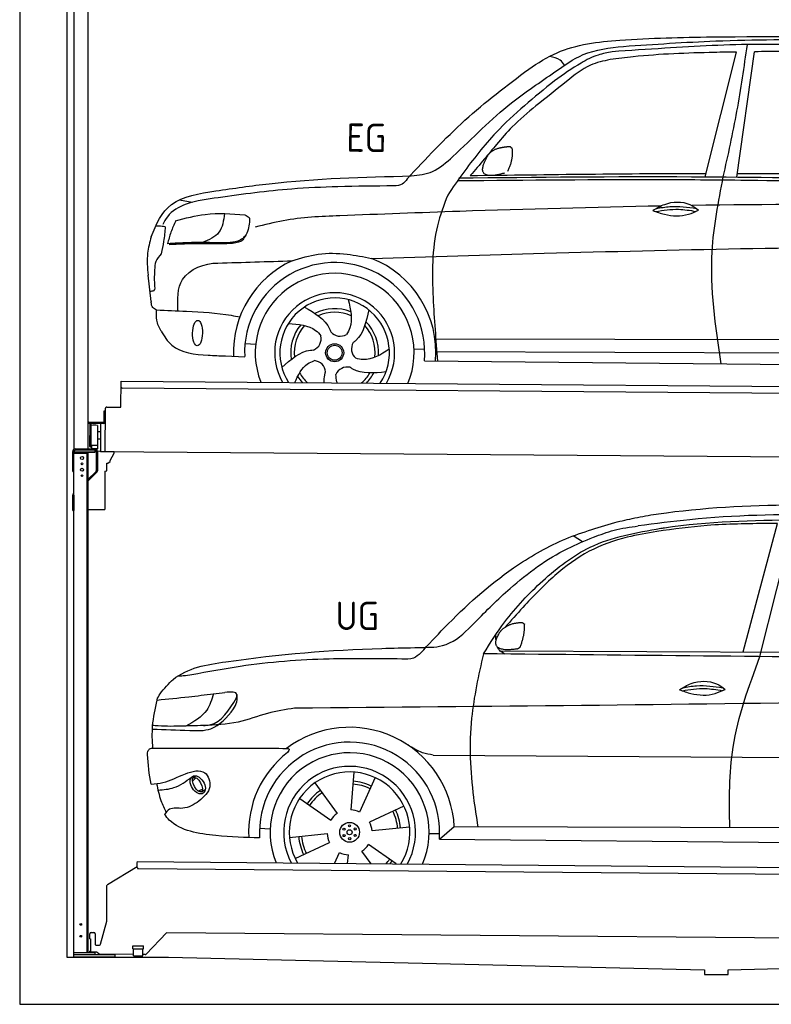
# Model space of a CAD drawing. Header units: millimetres. Extents: x -411 to 6777, y 0 to 6927.
# Tile 1 of 6: x 0 to 3183, y 0 to 4167. Entities that reach past the tile are written whole.
import ezdxf

# ---------------------------------------------------------------- set-up
doc = ezdxf.new("R2010")
doc.units = ezdxf.units.MM
for name, color, linetype, lineweight in [('AM_0', 7, 'Continuous', 50), ('car', 10, 'Continuous', 25), ('Gebäude', 7, 'Continuous', 25), ('Plattform', 7, 'Continuous', 25), ('Ständer hinten', 7, 'Continuous', 25)]:
    doc.layers.add(name, color=color, linetype=linetype, lineweight=lineweight)
doc.styles.get("Standard").update_dxf_attribs({"font": 'ISOCP.SHX'})

# ---------------------------------------------------------------- blocks, each defined once
blk = doc.blocks.new('UG Plattfrom Gl550')
at = {"layer": 'Plattform'}
for p, q in [((371.8, 506.3), (498.1, 583.5)), ((498.1, 578.8), (498.2, 597.8)), ((498.2, 597.8), (498.3, 603.8)), ((498.3, 603.8), (5435.1, 560.7)), ((5429.8, 530.7), (503, 573.7)), ((368.7, 352.3), (369.4, 502.1)), ((342.2, 253.9), (368.7, 352.3)), ((297.4, 276.5), (297.6, 298.5)), ((302.6, 303.5), (314.6, 303.4)), ((319.6, 298.3), (319.2, 255.3)), ((621.4, 302.7), (535.3, 212)), ((5347, 261.5), (621.4, 302.7)), ((297.4, 276.5), (299.7, 276.5)), ((299.7, 276.5), (299.3, 225.5)), ((324.2, 250.3), (337.3, 250.2)), ((296.9, 220.5), (297, 225.5)), ((325.2, 220.3), (296.9, 220.5)), ((299.3, 225.5), (297, 225.5)), ((335.5, 213.3), (328.3, 219.2)), ((481.8, 210.9), (338.6, 212.2)), ((479.6, 234.9), (479.7, 247.9)), ((479.6, 234.9), (524.6, 234.5)), ((479.7, 247.9), (524.7, 247.5)), ((481.8, 204.9), (482.1, 234.9)), ((521.8, 204.6), (522.1, 234.6)), ((531.7, 210.5), (521.8, 210.6)), ((524.6, 234.5), (524.7, 247.5)), ((481.8, 204.9), (521.8, 204.6))]:
    blk.add_line(p, q, dxfattribs=at)
for centre, start, end in [((503.1, 578.7), 179.5, 269.5), ((374.4, 502.1), 121.4261, 179.5), ((302.6, 298.5), 89.5, 179.5), ((314.6, 298.4), 359.5, 89.5), ((324.2, 255.3), 179.5, 269.5), ((337.4, 255.2), 269.5, 344.9258), ((325.1, 215.3), 50.8402, 89.5), ((338.6, 217.2), 230.8402, 269.5), ((531.7, 215.5), 269.5, 316.4902)]:
    blk.add_arc(centre, 5, start, end, dxfattribs=at)
blk = doc.blocks.new('Palette EG Gl550')
at = {"layer": 'Plattform'}
for p, q in [((428.6, 2527), (429.5, 2637)), ((429.5, 2637), (5467.3, 2598)), ((5462.1, 2568), (434.2, 2607)), ((356.5, 2510.3), (356.1, 2464.3)), ((363.5, 2510.2), (356.5, 2510.3)), ((358.1, 2463.3), (358.5, 2510.3)), ((362.6, 2337.5), (363.6, 2522.5)), ((368.6, 2527.5), (428.6, 2527)), ((354.1, 2462.3), (292.8, 2462.8)), ((293.1, 2462.8), (293.1, 2457.8)), ((293.1, 2460.8), (355.1, 2460.3)), ((355.1, 2457.3), (355.1, 2460.3)), ((363.1, 2463.2), (358.1, 2463.3)), ((358.2, 2463.3), (363.1, 2463.2)), ((355.1, 2457.3), (293.1, 2457.8)), ((297.3, 2360.5), (298, 2454.5)), ((302, 2454.5), (301.3, 2360.5)), ((330, 2449.4), (329.3, 2365.2)), ((342.3, 2421.9), (329.8, 2422.3)), ((342.6, 2457.4), (341.7, 2337.7)), ((342.1, 2391.7), (329.5, 2391.8)), ((328.9, 2365), (303.9, 2365)), ((303.9, 2365), (303.9, 2350)), ((328.9, 2365), (303.9, 2365)), ((303.9, 2365), (303.9, 2350)), ((303.9, 2350), (328.9, 2350)), ((328.9, 2350), (303.9, 2350)), ((328.9, 2365), (328.9, 2350)), ((328.9, 2365), (328.9, 2350)), ((5465, 2298), (341.7, 2337.7))]:
    blk.add_line(p, q, dxfattribs=at)
for centre, radius, start, end in [((434.3, 2612), 5, 179.556, 269.556), ((368.6, 2522.5), 5, 89.556, 179.556), ((354.1, 2464.3), 2.01, 269.7445, 359.3674), ((355.1, 2463.3), 3, 269.7663, 359.5554), ((355.1, 2463.3), 6, 269.556, 359.556), ((355.1, 2463.3), 6, 269.5566, 359.5553), ((300, 2454.5), 2, 359.3444, 179.3444), ((302.4, 2450.4), 0.4, 179.3444, 271.7264), ((313.4, 2123.4), 326.8, 87.1681, 91.938), ((329.6, 2449.4), 0.4, 359.3444, 86.9565), ((299.3, 2360.5), 2, 179.3444, 359.3444), ((301.7, 2364.6), 0.4, 86.9623, 179.3444), ((302.7, 2373.3), 8.39, 263.3001, 278.0521), ((328.9, 2365.2), 0.4, 267.6536, 359.3444)]:
    blk.add_arc(centre, radius, start, end, dxfattribs=at)
blk = doc.blocks.new('Car_UG')
at = {"layer": 'car'}
for p, q in [((3049.2, 1522.4), (3188.4, 2067.2)), ((3119.4, 1502.8), (3258.9, 2083.2)), ((2363.9, 1981.2), (2323.3, 2005.3)), ((2018.2, 1516.7), (4071.9, 1528)), ((1686.7, 1072), (1687.1, 1072)), ((1740.1, 1072.2), (3746.7, 1078.5)), ((721.8, 952.1), (736.6, 966.1)), ((723.6, 965.3), (734.1, 974.7)), ((1405.7, 996.9), (1393.6, 837)), ((1495.1, 974.6), (1431.3, 827.5)), ((746.4, 910.7), (765.7, 918.1)), ((1240.8, 949.6), (1336.3, 820.8)), ((761.5, 906.9), (777, 916.6)), ((1176.9, 883.3), (1309.3, 793)), ((1618.4, 855.5), (1474, 786)), ((1008.4, 755), (1053.1, 753.1)), ((1643.8, 766.9), (1484.6, 748.6)), ((1770.2, 716.1), (1832.9, 770.4)), ((1832.9, 770.4), (3642.9, 784.6)), ((1135.4, 716.9), (1294.6, 735.3)), ((1726.3, 740.3), (1771.1, 740.7)), ((1770.2, 716.1), (3701, 717.8)), ((1160.8, 628.4), (1305.2, 697.9)), ((1588.1, 610.3), (1469.9, 690.9)), ((1327.7, 609.9), (1347.9, 656.3)), ((1382.8, 610), (1385.6, 646.8)), ((1482.1, 610.1), (1442.9, 663))]:
    blk.add_line(p, q, dxfattribs=at)
for centre, radius in [((1389.6, 741.9), 41.9), ((1365.7, 754.9), 4.46), ((1389.6, 741.9), 10.7), ((1388.8, 769.1), 4.46), ((1412.8, 756.2), 4.46), ((1366.4, 727.7), 4.46), ((1390.3, 714.8), 4.46), ((1413.5, 729), 4.46)]:
    blk.add_circle(centre, radius, dxfattribs=at)
for centre, radius, start, end in [((1389.8, 742.4), 443.9, 3.6233, 127.5084), ((1389.6, 741.9), 381.5, 356.1115, 184.141), ((1389.6, 741.9), 427.8, 128.5907, 183.5582), ((1389.6, 741.9), 336.7, 337.0019, 203.1531), ((1389.6, 741.9), 279.1, 331.8638, 208.2913), ((1389.6, 741.9), 255.4, 328.9743, 211.1808), ((1389.6, 741.9), 216.3, 125.4485, 146.5251), ((1389.6, 741.9), 204, 65.3726, 86.5671), ((1389.6, 741.9), 216.3, 65.4485, 86.5251), ((1389.6, 741.9), 204, 125.3726, 146.5671), ((1389.6, 741.9), 95.2, 64.034, 87.5844), ((1389.6, 741.9), 216.3, 5.4485, 26.5251), ((1389.6, 741.9), 95.2, 124.034, 147.5844), ((1389.6, 741.9), 204, 5.3726, 26.5671), ((1389.6, 741.9), 95.2, 4.034, 27.5844), ((1389.6, 742), 216.3, 185.4485, 206.5251), ((1389.6, 741.9), 204, 185.3726, 206.5671), ((1389.6, 742), 95.2, 184.034, 207.5844), ((1389.6, 741.9), 95.2, 304.034, 327.5844), ((1389.6, 741.9), 95.2, 244.034, 267.5844), ((1389.6, 741.9), 204, 319.7706, 326.5671), ((1389.6, 741.9), 216.3, 322.4984, 326.5251)]:
    blk.add_arc(centre, radius, start, end, dxfattribs=at)
for centre, major_axis, ratio in [((744.9, 936.4), (23.2, -35.3), 0.641217), ((743.6, 937), (-17.9, 30.2), 0.433194)]:
    blk.add_ellipse(centre, major_axis=major_axis, ratio=ratio, dxfattribs=at)
for points, knots in [([(2673.6, 2101.7), (2688.3, 2103.8), (2892.1, 2133.3), (3240, 2153.3), (3572.3, 2144.1), (3713.5, 2140.2)], [0, 0, 0, 0, 44.363443, 617.827051, 1041.677324, 1041.677324, 1041.677324, 1041.677324]), ([(2499.6, 2064), (2527.6, 2071.1), (2585.2, 2085.6), (2643.6, 2096.2), (2673.6, 2101.7)], [0, 0, 0, 0, 86.602296, 178.13615, 178.13615, 178.13615, 178.13615]), ([(4360.6, 1997.9), (4212.5, 2028.4), (3890.5, 2094.7), (3371.9, 2112.1), (2931.5, 2097.6), (2671.4, 2060.7), (2598.4, 2050.4)], [0, 0, 0, 0, 452.969864, 984.660554, 1551.463157, 1772.575196, 1772.575196, 1772.575196, 1772.575196]), ([(2694.7, 2041.5), (2699.6, 2042.3), (2889.8, 2073.3), (3138.1, 2082), (3380.2, 2085), (3434.7, 2085.7)], [0, 0, 0, 0, 14.958905, 578.066478, 741.647169, 741.647169, 741.647169, 741.647169]), ([(1683.6, 1504.3), (1716, 1540.2), (1835.2, 1672), (2026, 1846.8), (2274, 1995.2), (2424.9, 2041.2), (2499.6, 2064)], [0, 0, 0, 0, 145.246154, 533.109695, 771.486221, 1004.894321, 1004.894321, 1004.894321, 1004.894321]), ([(2410.1, 2001.1), (2438.7, 2012.2), (2499.5, 2035.7), (2564.1, 2045.3), (2598.4, 2050.4)], [0, 0, 0, 0, 91.476949, 195.154815, 195.154815, 195.154815, 195.154815]), ([(3188.4, 2067.2), (3174.9, 2066.9), (3075.5, 2064.8), (2904.7, 2061.4), (2749, 2038.7), (2678.4, 2028.4)], [666.326512, 666.326512, 666.326512, 666.326512, 706.624571, 964.215873, 1178.205668, 1178.205668, 1178.205668, 1178.205668]), ([(1912.1, 1636.5), (1959.9, 1685.6), (2076.7, 1805.6), (2245.6, 1931.2), (2373.5, 1985.5), (2410.1, 2001.1)], [0, 0, 0, 0, 205.645796, 502.611548, 621.944957, 621.944957, 621.944957, 621.944957]), ([(1948.9, 1503), (1977.4, 1549.1), (2047.5, 1662.6), (2194.7, 1820), (2405.9, 1988.6), (2591.2, 2022.5), (2694.7, 2041.5)], [0, 0, 0, 0, 162.281083, 399.433399, 644.903205, 954.973623, 954.973623, 954.973623, 954.973623]), ([(2678.4, 2028.4), (2636.4, 2020.6), (2538.1, 2002.3), (2386.2, 1948.2), (2241.1, 1837.7), (2130.6, 1720.8), (2063.6, 1644.3), (2038.6, 1615.8)], [0, 0, 0, 0, 128.205286, 300.044117, 477.787268, 668.958491, 782.608096, 782.608096, 782.608096, 782.608096]), ([(1657.5, 1526.1), (1663.4, 1526.4), (1702.6, 1528.5), (1788.4, 1525.3), (1864.5, 1585.3), (1903.1, 1626.8), (1912.1, 1636.5)], [0, 0, 0, 0, 17.864769, 117.886459, 248.863247, 288.815655, 288.815655, 288.815655, 288.815655]), ([(581, 1319.9), (598.5, 1341.9), (665.7, 1426.2), (1011.8, 1486.6), (1343.3, 1516.6), (1611.1, 1524.7), (1657.5, 1526.1)], [0, 0, 0, 0, 82.89181, 318.191673, 980.786507, 1119.82356, 1119.82356, 1119.82356, 1119.82356]), ([(1683.6, 1504.3), (1673.7, 1495.6), (1651, 1475.4), (1620.2, 1476.6), (1602.8, 1477.3)], [0, 0, 0, 0, 38.143453, 88.165274, 88.165274, 88.165274, 88.165274]), ([(1948.9, 1503), (1929.3, 1412.2), (1886.1, 1212.1), (1900, 963.5), (1925.5, 812.4), (1932.4, 771.2)], [0, 0, 0, 0, 277.646403, 612.029433, 737.577371, 737.577371, 737.577371, 737.577371]), ([(2040.1, 1502.9), (2032.7, 1506.7), (2018.7, 1513.7), (2010.9, 1525.5), (2008.3, 1531.9)], [0, 0, 0, 0, 23.95332, 45.454919, 45.454919, 45.454919, 45.454919]), ([(2999.2, 779.6), (2996.6, 893.4), (2990.8, 1141.6), (3074.2, 1376), (3119.4, 1502.8)], [0, 0, 0, 0, 338.772014, 738.643609, 738.643609, 738.643609, 738.643609]), ([(1602.8, 1477.3), (1500.3, 1477.6), (1272, 1478.3), (974.5, 1452.7), (783, 1414.7), (715, 1401.3)], [0, 0, 0, 0, 307.290604, 684.949059, 892.925798, 892.925798, 892.925798, 892.925798]), ([(715, 1401.3), (702.8, 1399.4), (682.4, 1396.2), (661.8, 1395), (653.6, 1394.5)], [0, 0, 0, 0, 36.94927, 61.79219, 61.79219, 61.79219, 61.79219]), ([(2780.2, 1359.4), (2796.1, 1369.2), (2842.3, 1397.6), (2920.7, 1401), (2961.8, 1371.5), (2973.8, 1362.9)], [0, 0, 0, 0, 56.386158, 162.852709, 206.792536, 206.792536, 206.792536, 206.792536]), ([(2793.8, 1367.6), (2813.3, 1371.6), (2869.7, 1382.1), (2927, 1374.8), (2964.4, 1369.6)], [7.57653, 7.57653, 7.57653, 7.57653, 52.544532, 137.659237, 137.659237, 137.659237, 137.659237]), ([(905, 1306), (906.1, 1310.7), (911.9, 1334), (880.5, 1330.9), (855.5, 1328.4)], [0, 0, 0, 0, 13.096912, 65.411115, 65.411115, 65.411115, 65.411115]), ([(2780.2, 1359.4), (2796.2, 1353.4), (2844.4, 1336.4), (2915.2, 1334.3), (2959.9, 1356.1), (2973.8, 1362.9)], [5.208578, 5.208578, 5.208578, 5.208578, 44.198582, 121.455021, 156.55166, 156.55166, 156.55166, 156.55166]), ([(2791.9, 1355.2), (2824.2, 1360.6), (2880.8, 1370.1), (2937.3, 1361.2), (2961.4, 1356.9)], [0, 0, 0, 0, 73.878693, 129.282646, 129.282646, 129.282646, 129.282646]), ([(553.4, 1089.4), (549.9, 1120.8), (547.7, 1189.3), (561.5, 1256.9), (568.9, 1293.5)], [233.087768, 233.087768, 233.087768, 233.087768, 327.386109, 438.943239, 438.943239, 438.943239, 438.943239]), ([(568.9, 1293.5), (613.6, 1298.3), (693.2, 1306.7), (772.5, 1317.5), (807.3, 1322.2)], [0, 0, 0, 0, 134.722083, 240.148268, 240.148268, 240.148268, 240.148268]), ([(568.9, 1293.5), (569, 1293.9), (571, 1303.4), (576.1, 1311.8), (581, 1319.9)], [0, 0, 0, 0, 1.13726, 29.051294, 29.051294, 29.051294, 29.051294]), ([(807.3, 1322.2), (800.1, 1297.4), (782.2, 1236.2), (725.9, 1203.7), (692.4, 1184.4)], [0, 0, 0, 0, 75.006289, 185.501988, 185.501988, 185.501988, 185.501988]), ([(766.1, 1187.6), (775.3, 1188.3), (838.7, 1193.2), (874.5, 1254), (905, 1306)], [0, 0, 0, 0, 27.186628, 187.736759, 187.736759, 187.736759, 187.736759]), ([(893.3, 1258.9), (898.7, 1268.9), (909.3, 1288.1), (908.2, 1310.1), (907.7, 1320.6)], [0, 0, 0, 0, 33.373471, 64.521028, 64.521028, 64.521028, 64.521028]), ([(4890.6, 1288.6), (4777.2, 1299.9), (4524.7, 1325.1), (4086.9, 1331.2), (2954.4, 1298.1), (1961.1, 1279.8), (1151.4, 1264.8)], [0, 0, 0, 0, 341.879851, 760.963773, 1312.001547, 3741.308129, 3741.308129, 3741.308129, 3741.308129]), ([(550.5, 1170.6), (602.3, 1169.1), (683.6, 1166.7), (816, 1163.2), (864.7, 1223.5), (893.3, 1258.9)], [0, 0, 0, 0, 158.046902, 247.919639, 375.430208, 375.430208, 375.430208, 375.430208]), ([(1151.4, 1264.8), (1112.9, 1258.3), (1031.9, 1244.5), (908.8, 1194.3), (815.8, 1189.9), (766.1, 1187.6)], [0, 0, 0, 0, 117.033337, 246.052945, 394.183881, 394.183881, 394.183881, 394.183881]), ([(766.1, 1187.6), (733.2, 1186.1), (665.1, 1182.9), (593.3, 1181.8), (554.8, 1185), (551.4, 1185.2)], [0, 0, 0, 0, 98.913306, 204.443634, 214.852043, 214.852043, 214.852043, 214.852043]), ([(530.6, 1062.9), (531.2, 1071), (532, 1081.5), (543.6, 1089.6), (549.7, 1089.5), (553.4, 1089.4)], [0, 0, 0, 0, 22.369619, 29.273836, 40.160281, 40.160281, 40.160281, 40.160281]), ([(553.4, 1089.4), (615.4, 1090), (826.6, 1091.9), (1037.8, 1093.8), (1119.5, 1094.5)], [24.694283, 24.694283, 24.694283, 24.694283, 210.588534, 658.29544, 658.29544, 658.29544, 658.29544]), ([(1119.5, 1094.5), (1123.9, 1094), (1135.3, 1092.6), (1127.5, 1082.5), (1122.8, 1076.3)], [0, 0, 0, 0, 10.752795, 27.576977, 27.576977, 27.576977, 27.576977]), ([(1740.1, 1072.2), (1724.8, 1074.7), (1686.2, 1081), (1652.7, 1101.6), (1632.5, 1114.1)], [0, 0, 0, 0, 45.939522, 116.435962, 116.435962, 116.435962, 116.435962]), ([(547.6, 937.7), (564.6, 939.3), (615.7, 944.2), (679.2, 981.7), (778.3, 1010.2), (809.5, 918), (771.3, 885.5), (750.3, 867.6)], [0, 0, 0, 0, 50.161126, 151.683964, 234.294042, 296.871295, 373.222701, 373.222701, 373.222701, 373.222701]), ([(576.5, 912.7), (599.7, 914.5), (652.2, 918.4), (694.4, 950.6), (718, 968.6)], [0, 0, 0, 0, 68.191309, 155.020743, 155.020743, 155.020743, 155.020743]), ([(570.5, 940.1), (575.7, 915.7), (584.8, 873.3), (604.1, 834.6), (612.3, 818.2)], [0, 0, 0, 0, 74.615031, 129.277415, 129.277415, 129.277415, 129.277415]), ([(750.3, 867.6), (729, 853), (691.8, 827.7), (629.6, 843), (612, 818.1), (605.8, 809.3)], [0, 0, 0, 0, 75.158891, 131.059011, 161.208919, 161.208919, 161.208919, 161.208919]), ([(1009.1, 714.4), (948.8, 715.2), (819.4, 718.6), (662.4, 741.7), (611.9, 801), (605.8, 809.3)], [46.114962, 46.114962, 46.114962, 46.114962, 230.839937, 438.448503, 469.89769, 469.89769, 469.89769, 469.89769])]:
    blk.add_open_spline(points, degree=3, knots=knots, dxfattribs=at)
for points, degree in [([(2012.7, 1587.1), (2028.9, 1617.5), (2071.5, 1632)], 2), ([(2071.5, 1632), (2100.1, 1638), (2113, 1636.9)], 2), ([(2103.7, 1532.7), (2124.6, 1585.9), (2121.6, 1630.8)], 2), ([(2113, 1636.9), (2119.1, 1630.9), (2121.6, 1630.8)], 2), ([(2001.9, 1560.2), (2001.1, 1568), (2000.7, 1576.3), (2000.3, 1584.5)], 3), ([(2090.2, 1524.9), (1968.2, 1505.1), (2012.7, 1587.1)], 2), ([(3811.9, 1502.7), (3190.9, 1502.8), (2569.9, 1502.9), (1948.9, 1503)], 3), ([(2090.2, 1524.9), (2096.2, 1526.7), (2103.7, 1532.7)], 2), ([(807.3, 1322.2), (823.4, 1324.3), (839.4, 1326.3), (855.5, 1328.4)], 3), ([(547.6, 937.7), (537.8, 978.4), (533.7, 1020.6), (530.6, 1062.9)], 3)]:
    blk.add_open_spline(points, degree=degree, dxfattribs=at)
blk = doc.blocks.new('Car_EG')
at = {"layer": 'car'}
for p, q in [((2875.2, 3524.3), (3003.7, 4053.2)), ((3009.1, 3524.3), (3080.6, 4054.9)), ((650.1, 3409.4), (704.7, 3399.4)), ((533.2, 2978.2), (519.7, 3089.3)), ((1740.1, 2829.3), (3605.4, 2840.6)), ((932.7, 2803.9), (977.7, 2801.1)), ((849.8, 2750.1), (931.5, 2747.9)), ((1648.3, 2786.5), (1693.5, 2786.2)), ((1741.4, 2775.9), (3599.4, 2783.6)), ((1692.6, 2736), (3649.8, 2732.3))]:
    blk.add_line(p, q, dxfattribs=at)
for radius in [38.2, 31.6]:
    blk.add_circle((1312.5, 2767.5), radius, dxfattribs=at)
for centre, radius, start, end in [((1312.4, 2767.4), 429, 355.78, 69.0419), ((1312.4, 2767.4), 429, 115.3257, 182.2892), ((1312.5, 2767.5), 381.5, 355.2633, 182.9357), ((1312.4, 2767.4), 336.4, 337.7896, 202.2104), ((1312.4, 2767.4), 254, 329.958, 210.042), ((1312.5, 2767.5), 231.9, 326.7412, 213.2588), ((1312.5, 2767.5), 186.2, 69.0353, 117.173), ((1312.5, 2767.5), 171.5, 66.3622, 114.5079), ((1312.5, 2767.5), 186.2, 141.0346, 189.1631), ((1312.5, 2767.5), 171.5, 138.3625, 186.4977), ((1312.5, 2767.5), 171.5, 354.349, 42.5022), ((1312.5, 2767.5), 186.2, 357.0232, 45.1683), ((1202.6, 2826.3), 52.3, 293.4441, 13.2029), ((1334.5, 2890.1), 52.3, 221.4441, 301.2029), ((1435.9, 2784.4), 52.3, 149.4441, 229.2029), ((1222.5, 2681.2), 52.3, 5.4441, 85.2029), ((1312.5, 2767.5), 171.5, 210.3494, 227.8612), ((1366.7, 2655.2), 52.3, 77.4441, 157.2029), ((1312.5, 2767.5), 171.5, 312.1388, 330.4884), ((1312.5, 2767.5), 186.2, 316.9275, 333.1555), ((1312.5, 2767.5), 186.2, 213.0221, 223.0725)]:
    blk.add_arc(centre, radius, start, end, dxfattribs=at)
blk.add_ellipse((731.1, 2846.1), major_axis=(-0.6, -53.8), ratio=0.38902, dxfattribs=at)
for points, knots in [([(2124.7, 3974.1), (2163.6, 3999.7), (2278.5, 4075.3), (2551.5, 4107.8), (2770.7, 4113.4), (2900.3, 4116.6)], [0, 0, 0, 0, 138.416977, 409.239574, 800.634472, 800.634472, 800.634472, 800.634472]), ([(3390.8, 4082.7), (3294.1, 4085.1), (3063.7, 4090.8), (2759.4, 4071.2), (2551.9, 4055.9), (2477.8, 4050.4)], [0, 0, 0, 0, 289.925788, 691.034976, 914.075582, 914.075582, 914.075582, 914.075582]), ([(2525.7, 4073.5), (2655.7, 4083.3), (2948.7, 4105.4), (3421.7, 4111.7), (3823.6, 4083.3), (4067.4, 4067.8), (4125.1, 4061)], [0, 0, 0, 0, 391.04113, 881.651907, 1416.366113, 1602.404452, 1602.404452, 1602.404452, 1602.404452]), ([(2900.3, 4116.6), (3161.5, 4120.3), (3627.9, 4126.8), (4092.8, 4089.6), (4297.4, 4073.3)], [0, 0, 0, 0, 783.131876, 1398.451598, 1398.451598, 1398.451598, 1398.451598]), ([(2952.3, 3524.3), (2972.1, 3616.8), (3011.8, 3802.5), (3037.2, 3990.7), (3050.1, 4085.3)], [0, 0, 0, 0, 283.470666, 569.579509, 569.579509, 569.579509, 569.579509]), ([(1631.1, 3518), (1662.2, 3522), (1729.3, 3530.6), (1865.6, 3654.8), (2017.9, 3814.9), (2212.7, 3944.9), (2360.2, 4054.2), (2466.6, 4066.6), (2525.7, 4073.5)], [0, 0, 0, 0, 92.088496, 198.244431, 535.20583, 761.03899, 900.746615, 1075.694159, 1075.694159, 1075.694159, 1075.694159]), ([(2477.8, 4050.4), (2457.8, 4046.3), (2411.6, 4036.9), (2329.1, 3994.1), (2271.2, 3951.9), (2234.9, 3925.3)], [0, 0, 0, 0, 61.035564, 140.794883, 275.952712, 275.952712, 275.952712, 275.952712]), ([(3003.7, 4053.2), (2972.4, 4052.4), (2826.8, 4048.6), (2648, 4041), (2501.9, 4021.5), (2469.3, 4017.2)], [197.256536, 197.256536, 197.256536, 197.256536, 291.063452, 634.28515, 733.122134, 733.122134, 733.122134, 733.122134]), ([(2469.3, 4017.2), (2440.8, 4010.6), (2372.4, 3994.7), (2274, 3913.3), (2199.7, 3853.4), (2156.8, 3818.9)], [0, 0, 0, 0, 86.597787, 208.561469, 374.433345, 374.433345, 374.433345, 374.433345]), ([(2275.6, 3991.3), (2270.2, 3999.3), (2255.5, 4020.9), (2228.9, 4025.3), (2212.1, 4028.1)], [0, 0, 0, 0, 27.928882, 76.157533, 76.157533, 76.157533, 76.157533]), ([(1613.6, 3505.6), (1692.4, 3591.3), (1849.3, 3762.2), (2033.2, 3903.6), (2124.7, 3974.1)], [0, 0, 0, 0, 348.504368, 694.469057, 694.469057, 694.469057, 694.469057]), ([(2234.9, 3925.3), (2149.1, 3855.2), (2005.5, 3737.8), (1869.8, 3560.9), (1806.7, 3469), (1785.8, 3438.5)], [0, 0, 0, 0, 330.81645, 554.406323, 665.421108, 665.421108, 665.421108, 665.421108]), ([(2156.8, 3818.9), (2122.5, 3790.1), (2062.6, 3739.8), (1994.9, 3659.1), (1937.7, 3588.7), (1900.6, 3544.9), (1881, 3521.8)], [0, 0, 0, 0, 134.354018, 233.932561, 315.374508, 406.281998, 406.281998, 406.281998, 406.281998]), ([(804.3, 3448.3), (879.3, 3459.9), (1153, 3502.3), (1429.9, 3512.2), (1631.1, 3518)], [0, 0, 0, 0, 227.568723, 830.29912, 830.29912, 830.29912, 830.29912]), ([(1613.6, 3505.6), (1607.4, 3496.8), (1594, 3478), (1570.7, 3476.2), (1558.3, 3475.3)], [0, 0, 0, 0, 30.757615, 66.116724, 66.116724, 66.116724, 66.116724]), ([(1828.3, 3500), (2122.3, 3504.9), (2545.8, 3511.9), (3368.1, 3512), (3896.2, 3500.9), (4294.8, 3492.6)], [0, 0, 0, 0, 882.102268, 1270.770708, 2466.750946, 2466.750946, 2466.750946, 2466.750946]), ([(1832, 3511.3), (2160.6, 3517.2), (3012.5, 3532.6), (3864.4, 3515), (4387.7, 3504.1)], [0, 0, 0, 0, 985.739727, 2555.887054, 2555.887054, 2555.887054, 2555.887054]), ([(2949.4, 2733.6), (2924.7, 2891.9), (2883.6, 3156.6), (2932.6, 3418.9), (2952.3, 3524.3)], [0, 0, 0, 0, 475.917648, 795.663342, 795.663342, 795.663342, 795.663342]), ([(1558.3, 3475.3), (1478.9, 3474), (1334.5, 3471.6), (1085.7, 3459.2), (917.8, 3434.8), (814.3, 3419.8)], [0, 0, 0, 0, 238.01557, 433.396453, 746.784674, 746.784674, 746.784674, 746.784674]), ([(531.5, 3251.6), (551.7, 3307.2), (605.6, 3416.9), (734.4, 3437.3), (804.3, 3448.3)], [67.561551, 67.561551, 67.561551, 67.561551, 233.573658, 430.399521, 430.399521, 430.399521, 430.399521]), ([(814.3, 3419.8), (768.9, 3413.7), (692, 3403.3), (606.4, 3356.3), (586.2, 3315.7), (580.4, 3303.9)], [0, 0, 0, 0, 137.99626, 233.728897, 272.771125, 272.771125, 272.771125, 272.771125]), ([(1785.8, 3438.5), (1770.1, 3395.5), (1719.4, 3256.3), (1723.3, 3014.4), (1740.4, 2824.5), (1748.4, 2735.8)], [0, 0, 0, 0, 136.633435, 442.372192, 710.487643, 710.487643, 710.487643, 710.487643]), ([(2655.3, 3379.7), (2671.3, 3389.6), (2717.4, 3417.9), (2795.8, 3421.4), (2836.9, 3391.9), (2848.9, 3383.3)], [0, 0, 0, 0, 56.386158, 162.852709, 206.792536, 206.792536, 206.792536, 206.792536]), ([(2688.8, 3398.9), (2405.3, 3391.5), (1952.2, 3375.3), (1499.4, 3355), (1329.9, 3347.4)], [1993.331731, 1993.331731, 1993.331731, 1993.331731, 2843.912796, 3352.993084, 3352.993084, 3352.993084, 3352.993084]), ([(2655.3, 3379.7), (2671.3, 3373.8), (2719.5, 3356.8), (2790.3, 3354.7), (2835, 3376.5), (2848.9, 3383.3)], [5.208578, 5.208578, 5.208578, 5.208578, 44.198582, 121.455021, 156.55166, 156.55166, 156.55166, 156.55166]), ([(2667, 3375.6), (2699.4, 3381), (2756, 3390.4), (2812.4, 3381.6), (2836.6, 3377.3)], [0, 0, 0, 0, 73.878693, 129.282646, 129.282646, 129.282646, 129.282646]), ([(2668.9, 3388), (2688.4, 3391.9), (2744.8, 3402.5), (2802.1, 3395.2), (2839.6, 3390)], [7.57653, 7.57653, 7.57653, 7.57653, 52.544532, 137.659237, 137.659237, 137.659237, 137.659237]), ([(634.7, 3320.6), (676.1, 3332), (771.9, 3358.6), (871.3, 3352), (927.7, 3348.2)], [0, 0, 0, 0, 128.068451, 296.209187, 296.209187, 296.209187, 296.209187]), ([(841.4, 3352.6), (837.8, 3323.2), (830.4, 3264.5), (776.2, 3241), (749.1, 3229.2)], [0, 0, 0, 0, 82.469489, 164.871029, 164.871029, 164.871029, 164.871029]), ([(927.7, 3348.2), (935, 3345.1), (948.9, 3339.1), (947.7, 3324.2), (947.1, 3317.2)], [0, 0, 0, 0, 21.276303, 40.575349, 40.575349, 40.575349, 40.575349]), ([(1329.9, 3347.4), (1249.6, 3343.4), (1128.4, 3337.4), (1011.4, 3306.6), (972, 3296.2)], [0, 0, 0, 0, 240.25843, 362.37059, 362.37059, 362.37059, 362.37059]), ([(590.9, 3295.2), (581.8, 3296), (568.2, 3297.1), (554.6, 3297.4), (550.1, 3297.5)], [0, 0, 0, 0, 27.361498, 40.86311, 40.86311, 40.86311, 40.86311]), ([(590.9, 3295.2), (589.3, 3274.3), (586.4, 3235.8), (578.6, 3198.1), (575, 3180.9)], [0, 0, 0, 0, 62.962155, 115.550095, 115.550095, 115.550095, 115.550095]), ([(634.7, 3320.6), (627.8, 3304.6), (614.1, 3273), (605.2, 3239.8), (600.8, 3223.3)], [0, 0, 0, 0, 52.081574, 103.113227, 103.113227, 103.113227, 103.113227]), ([(947.1, 3317.2), (944.4, 3295.6), (940.5, 3264.6), (904.5, 3236), (861.7, 3228.5), (828.5, 3228.8), (809.4, 3229)], [0, 0, 0, 0, 61.688141, 88.915796, 131.377114, 188.888446, 188.888446, 188.888446, 188.888446]), ([(531.5, 3251.6), (525.6, 3228.7), (511.9, 3175.4), (516.1, 3120.6), (519.7, 3089.3)], [0, 0, 0, 0, 70.489124, 164.038385, 164.038385, 164.038385, 164.038385]), ([(929.1, 3258.1), (925.2, 3250.6), (918, 3236.9), (898.8, 3230.7), (882.5, 3227.1), (867.4, 3226.2), (856.7, 3225.7), (851.8, 3225.4)], [0, 0, 0, 0, 24.299806, 44.374389, 57.433548, 74.613131, 89.537932, 89.537932, 89.537932, 89.537932]), ([(809.4, 3229), (768.7, 3229.3), (699.1, 3229.8), (629.7, 3225.2), (600.8, 3223.3)], [0, 0, 0, 0, 121.811128, 208.751004, 208.751004, 208.751004, 208.751004]), ([(629.2, 3220.6), (625.6, 3220.4), (618.5, 3220), (611.4, 3219.5), (607.9, 3219.2)], [0, 0, 0, 0, 10.705348, 21.344027, 21.344027, 21.344027, 21.344027]), ([(851.8, 3225.4), (827.5, 3225.2), (777.9, 3224.7), (715, 3224.6), (665.1, 3222.2), (640.5, 3221.1), (629.2, 3220.6)], [0, 0, 0, 0, 72.676028, 148.847009, 188.713602, 222.633888, 222.633888, 222.633888, 222.633888]), ([(1465.9, 3168.1), (1709.3, 3177.3), (2507.2, 3206.9), (3506.4, 3239.1), (4262.2, 3231.5), (4463.2, 3229.4)], [651.356687, 651.356687, 651.356687, 651.356687, 1382.168851, 3046.715693, 3649.598352, 3649.598352, 3649.598352, 3649.598352]), ([(575, 3180.9), (566.1, 3170.5), (549.1, 3150.6), (547.7, 3124.5), (547.1, 3112.1)], [0, 0, 0, 0, 39.820875, 76.149862, 76.149862, 76.149862, 76.149862]), ([(1128.9, 3155.2), (1165.6, 3166.7), (1241.2, 3190.4), (1356.9, 3188.7), (1431.3, 3174.6), (1465.9, 3168.1)], [0, 0, 0, 0, 114.625588, 236.419766, 341.954275, 341.954275, 341.954275, 341.954275]), ([(647.6, 2939.3), (645.4, 2987.9), (640.5, 3095.8), (760.2, 3143.2), (815, 3143.1)], [0, 0, 0, 0, 134.846457, 299.405554, 299.405554, 299.405554, 299.405554]), ([(547.1, 3112.1), (546.3, 3093.7), (545.1, 3066.9), (550.6, 3021.5), (534, 3021.2), (528, 3021.1)], [0, 0, 0, 0, 60.515449, 88.47232, 104.289332, 104.289332, 104.289332, 104.289332]), ([(556.9, 2942.8), (550.7, 2945.5), (536.8, 2951.5), (534.8, 2966.7), (533.6, 2975.1)], [0, 0, 0, 0, 19.140318, 42.478009, 42.478009, 42.478009, 42.478009]), ([(1182.8, 2959.8), (1227, 2934.6), (1275.8, 2906.8), (1293.8, 2860), (1295.3, 2855.5)], [0, 0, 0, 0, 140.862207, 155.3883, 155.3883, 155.3883, 155.3883]), ([(1367.7, 2992.7), (1378.2, 2950.9), (1391.5, 2897.5), (1367.9, 2854.5), (1361.6, 2845.4)], [0, 0, 0, 0, 119.179133, 152.546972, 152.546972, 152.546972, 152.546972]), ([(576.6, 2853.6), (569, 2868.5), (554.6, 2896.7), (556.2, 2928.1), (556.9, 2942.8)], [0, 0, 0, 0, 49.34423, 92.772447, 92.772447, 92.772447, 92.772447]), ([(556.9, 2942.8), (599.1, 2941.2), (704.8, 2937.1), (823.4, 2932.4), (897.8, 2918.2), (909.8, 2915.7)], [0, 0, 0, 0, 126.842835, 317.453829, 354.349286, 354.349286, 354.349286, 354.349286]), ([(1455.3, 2950.1), (1445, 2900.3), (1433.6, 2845.3), (1394.7, 2813.7), (1390.9, 2810.9)], [0, 0, 0, 0, 140.862207, 155.444261, 155.444261, 155.444261, 155.444261]), ([(1115.3, 2889.6), (1158.2, 2886.7), (1213.2, 2882.8), (1246.8, 2847), (1253.5, 2838.2)], [0, 0, 0, 0, 119.179133, 152.627431, 152.627431, 152.627431, 152.627431]), ([(576.6, 2853.6), (590.3, 2831.9), (633.3, 2763.9), (749.3, 2753.7), (825.7, 2750.9), (849.8, 2750.1)], [0, 0, 0, 0, 74.559643, 234.06367, 307.600106, 307.600106, 307.600106, 307.600106]), ([(1089.4, 2703.6), (1127.1, 2737.8), (1168.6, 2775.6), (1218.7, 2778.4), (1223.4, 2778.4)], [0, 0, 0, 0, 140.862207, 155.442461, 155.442461, 155.442461, 155.442461]), ([(1543.7, 2784.4), (1507.9, 2760.9), (1462.4, 2731), (1412.4, 2742.4), (1401.8, 2744.8)], [0, 0, 0, 0, 119.179133, 151.2485, 151.2485, 151.2485, 151.2485]), ([(1144.5, 2640.3), (1158, 2672.1), (1178.6, 2711.8), (1216.5, 2729.6), (1226.9, 2733.3)], [22.572369, 22.572369, 22.572369, 22.572369, 119.179133, 152.616634, 152.616634, 152.616634, 152.616634]), ([(1269.5, 2640.3), (1268.5, 2651.1), (1269.1, 2666.5), (1273.1, 2681.7), (1274.6, 2686.2)], [106.941313, 106.941313, 106.941313, 106.941313, 140.862207, 155.531654, 155.531654, 155.531654, 155.531654]), ([(1324.2, 2640.3), (1323.8, 2641.4), (1320.6, 2652.6), (1319.5, 2664.7), (1318.5, 2675.5)], [115.456701, 115.456701, 115.456701, 115.456701, 119.179133, 151.284708, 151.284708, 151.284708, 151.284708]), ([(1530.3, 2688), (1479.8, 2682.4), (1423.9, 2676.2), (1381.8, 2703.5), (1377.9, 2706.3)], [0, 0, 0, 0, 140.862207, 155.53262, 155.53262, 155.53262, 155.53262])]:
    blk.add_open_spline(points, degree=3, knots=knots, dxfattribs=at)
for points, degree in [([(3200.9, 4057.3), (3160.8, 4056.6), (3120.7, 4055.8), (3080.6, 4054.9)], 3), ([(1948.7, 3595.6), (1961.9, 3629.7), (2007.5, 3640.5)], 2), ([(2007.5, 3640.5), (2036.1, 3646.5), (2049.1, 3645.4)], 2), ([(2039.7, 3541.2), (2064.6, 3592.4), (2057.6, 3639.3)], 2), ([(2049.1, 3645.4), (2055.2, 3639.4), (2057.6, 3639.3)], 2), ([(2026.2, 3533.4), (1894.5, 3494.2), (1948.7, 3595.6)], 2), ([(1881, 3521.8), (2213.5, 3528.8), (2546.1, 3535.7), (2878.7, 3538.7)], 3), ([(3011.2, 3539.7), (3321.5, 3541.5), (3631.9, 3539.6), (3942.2, 3535.3)], 3), ([(3766.7, 3412), (3451.2, 3413.3), (3135.6, 3409.5), (2820.1, 3402.2)], 3), ([(815, 3143.1), (919.7, 3147.2), (1024.3, 3151.2), (1128.9, 3155.2)], 3), ([(533.2, 2978.2), (533.3, 2977.1), (533.5, 2976.1), (533.6, 2975.1)], 3), ([(1000.7, 2893.9), (1000.7, 2893.9), (1000.7, 2893.9), (1000.7, 2893.9)], 3)]:
    blk.add_open_spline(points, degree=degree, dxfattribs=at)
blk.add_text('EG', height=120).set_placement((1355.2, 3618))
blk = doc.blocks.new('Ständer_hinten_GT215')
at = {"layer": 'Ständer hinten'}
for p, q in [((225, 2254), (225, 2340)), ((230, 200), (230, 2340)), ((319, 2337), (230, 2337)), ((235, 2350), (319, 2350)), ((319, 2345), (235, 2345)), ((290, 218), (290, 2337)), ((319, 2337), (319, 2345)), ((324, 2340), (324, 2257.2)), ((329, 2340), (328.9, 2257.1)), ((341.8, 2339.5), (329, 2340.6)), ((341.8, 2337.7), (341.8, 2339.5)), ((399.8, 2337.2), (341.8, 2337.7)), ((399.7, 2332.7), (399.8, 2337.2)), ((230, 2332), (290, 2332)), ((285, 2332), (285, 218)), ((374, 2290.5), (382.9, 2297.4)), ((382.9, 2297.4), (383, 2297.8)), ((383, 2301.9), (399.7, 2332.7)), ((383, 2297.8), (383, 2301.9)), ((225, 2254), (230, 2254)), ((290, 2222.1), (322.5, 2253.6)), ((325.9, 2250), (290, 2215.2)), ((360, 2256.3), (369, 2257)), ((360, 2256.3), (360, 2094)), ((369, 2257), (369, 2290.5)), ((369, 2290.5), (374, 2290.5)), ((230, 2154.9), (225, 2154.9)), ((225, 2090), (225, 2154.9)), ((228.1, 2162.1), (230, 2164)), ((230, 2154.9), (230, 2090)), ((225, 2090), (230, 2090)), ((290, 2094), (360, 2094)), ((319, 218), (230, 218)), ((404, 210), (230, 210)), ((319, 210), (319, 218)), ((404, 200), (404, 210)), ((404, 200), (230, 200))]:
    blk.add_line(p, q, dxfattribs=at)
for centre, radius in [((264, 2312), 6.5), ((264, 2262), 6.5), ((264, 2287), 3.7), ((264, 2237), 3.7), ((258.6, 338), 3.7), ((258.6, 288), 3.7)]:
    blk.add_circle(centre, radius, dxfattribs=at)
for centre, radius, start, end in [((235, 2340), 10, 90, 180), ((235, 2340), 5, 90, 180), ((319, 2340), 10, 0.0086, 89.9915), ((319, 2340), 5, 0, 90), ((319, 2257.2), 5, 314.0428, 0), ((318.9, 2257.1), 10, 314.1186, 0), ((235, 2154.9), 10, 134.1186, 180)]:
    blk.add_arc(centre, radius, start, end, dxfattribs=at)
blk = doc.blocks.new('Ständer hinten')
at = {"layer": 'Ständer hinten'}
for p, q in [((229.9, 5362), (229.9, 2348.6)), ((229.9, 5362), (289.9, 5362)), ((289.9, 2350), (289.9, 5362)), ((289.9, 5242), (312.9, 5242)), ((312.9, 5242), (312.9, 5040.7)), ((312.9, 4950.8), (312.9, 4790.8)), ((289.9, 4742), (298.4, 4742)), ((230, 2340), (230, 2337)), ((230, 2337), (318.9, 2337)), ((318.9, 2345), (235, 2345)), ((318.9, 2345), (318.9, 2337))]:
    blk.add_line(p, q, dxfattribs=at)
blk = doc.blocks.new('Gebäude_380_GT215')
at = {"layer": 'Gebäude'}
for p, q in [((0, 6350.6), (0, 0)), ((200, 6150), (200, 200)), ((200, 200), (630.1, 200)), ((630.1, 200), (2900, 146.1)), ((3000, 146.1), (5231.6, 200)), ((2900, 146.1), (2900, 126.1)), ((2900, 126.1), (3000, 126.1)), ((3000, 126.1), (3000, 146.1)), ((0, 0), (5900, 0))]:
    blk.add_line(p, q, dxfattribs=at)

msp = doc.modelspace()

# ---------------------------------------------------------------- block references
msp.add_blockref('Gebäude_380_GT215', (0, 0))
at = {"layer": 'AM_0'}
for name, rotation in [('Car_EG', 359.5559561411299), ('Car_UG', 359.4224719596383)]:
    msp.add_blockref(name, (0, 0), dxfattribs=dict(at, rotation=rotation))
at = {"layer": 'Plattform'}
for name in ['Palette EG Gl550', 'UG Plattfrom Gl550']:
    msp.add_blockref(name, (0, 0), dxfattribs=at)
at = {"layer": 'Ständer hinten'}
for name in ['Ständer hinten', 'Ständer_hinten_GT215']:
    msp.add_blockref(name, (0, 0), dxfattribs=at)

# ---------------------------------------------------------------- texts
msp.add_text('UG', height=120).set_placement((1337.66, 1583.58))

doc.saveas('drawing.dxf')
